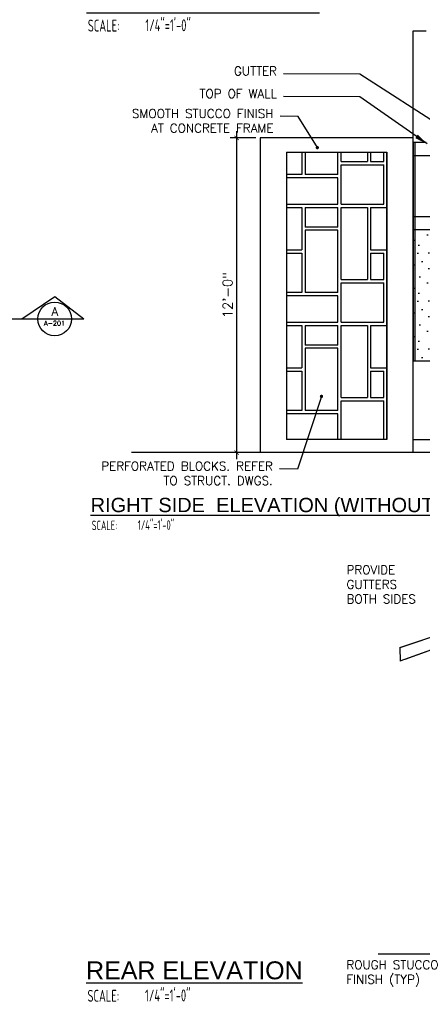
# Model space of a CAD drawing. Header units: inches. Extents: x -3803 to 30266, y -3756 to 4522.
# Tile 31 of 45: x 27056 to 27240, y 2382 to 2833. Entities that reach past the tile are written whole.
import ezdxf

# ---------------------------------------------------------------- set-up
doc = ezdxf.new("R2010")
doc.units = ezdxf.units.IN
doc.header["$LTSCALE"] = 0.011
doc.header["$MEASUREMENT"] = 0
doc.header["$PDMODE"] = 1
doc.linetypes.add('DASHED', pattern=[0.75, 0.5, -0.25])
doc.layers.get('0').update_dxf_attribs({"linetype": 'CONTINUOUS'})
doc.layers.get('Defpoints').update_dxf_attribs({"linetype": 'CONTINUOUS'})
doc.layers.add('DIM', color=4, linetype='CONTINUOUS', lineweight=13)
for name, color, linetype in [('G-SYMB', 1, 'CONTINUOUS'), ('roof', 8, 'DASHED'), ('TEXT', 2, 'CONTINUOUS')]:
    doc.layers.add(name, color=color, linetype=linetype)
doc.styles.add('LAR', font='arial.ttf', dxfattribs={"height": 0.25})
doc.styles.add('MED', font='archstyl.shx', dxfattribs={"width": 0.8, "height": 0.125})
doc.styles.add('ROMANS', font='romans.shx')
doc.dimstyles.new('ANGEL', dxfattribs={"dimtxt": 4.375, "dimasz": 2, "dimexe": 3, "dimexo": 2, "dimgap": 1.5, "dimtad": 1, "dimdec": 0, "dimzin": 3, "dimdsep": 46, "dimlunit": 4, "dimtxsty": 'ROMANS', "dimblk": 'ARCHTICK', "dimcen": 0, "dimdle": 3, "dimclrd": 4, "dimclre": 4, "dimclrt": 2, "dimadec": 0, "dimazin": 0, "dimtfac": 1, "dimtdec": 0, "dimtmove": 1, "dimatfit": 3, "dimfxl": 1, "dimfrac": 2, "dimtolj": 1, "dimtzin": 0, "dimarcsym": 0})
doc.dimstyles.new('Copy of STANDARD', dxfattribs={"dimtxt": 8, "dimasz": 3, "dimexe": 3, "dimexo": 3, "dimgap": 3, "dimtad": 1, "dimrnd": 1, "dimzin": 3, "dimdsep": 46, "dimlunit": 4, "dimtxsty": 'Standard', "dimblk": 'ARCHTICK', "dimcen": 3, "dimdle": 3, "dimadec": 0, "dimazin": 0, "dimtfac": 1, "dimtix": 1, "dimtofl": 0, "dimtmove": 1, "dimatfit": 3, "dimfxl": 3, "dimtolj": 1, "dimtzin": 0, "dimlwd": -1, "dimlwe": -1, "dimarcsym": 0})

# ---------------------------------------------------------------- blocks, each defined once
blk = doc.blocks.new('AINC-TITLE')
at = {"layer": 'G-SYMB', "color": 4, "linetype": 'Continuous', "style": 'MED', "width": 0.75}
blk.add_text('SCALE:', height=0.125, dxfattribs=at).set_placement((-0.8802076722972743, -0.3073332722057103))
at = {"layer": 'G-SYMB', "color": 1, "linetype": 'Continuous', "style": 'LAR'}
blk.add_attdef('%%UDRAWING-TITLE', (-0.895149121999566, -0.07174532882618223), '', height=0.1875, dxfattribs=at)
at = {"layer": 'G-SYMB', "color": 4, "linetype": 'Continuous', "style": 'MED', "width": 0.75}
blk.add_attdef('SCALE', (-0.2765239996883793, -0.30362657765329), '', height=0.125, dxfattribs=at)
blk = doc.blocks.new('_ArchTick')
at = {"color": 0, "linetype": 'ByBlock', "const_width": 0.15}
blk.add_lwpolyline([(-0.5, -0.5), (0.5, 0.5)], dxfattribs=at)
blk = doc.blocks.new('*D226')
at = {"layer": 'Defpoints', "color": 0, "ltscale": 10, "transparency": 16777216}
for p in [(27165.97142174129, 2778.734975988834), (27155.17542473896, 2634.734975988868), (27165.97142174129, 2634.734975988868)]:
    blk.add_point(p, dxfattribs=at)
at = {"layer": 'DIM', "color": 4, "lineweight": -2, "ltscale": 10, "transparency": 16777216}
for p, q in [((27155.17542473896, 2781.734975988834), (27155.17542473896, 2631.734975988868)), ((27163.97142174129, 2778.734975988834), (27152.17542473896, 2778.734975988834)), ((27163.97142174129, 2634.734975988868), (27152.17542473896, 2634.734975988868))]:
    blk.add_line(p, q, dxfattribs=at)
at = {"layer": 'DIM', "color": 4, "lineweight": -2, "ltscale": 10, "transparency": 16777216, "xscale": 2, "yscale": 2, "zscale": 2}
for p, rotation in [((27155.17542473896, 2778.734975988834), 90), ((27155.17542473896, 2634.734975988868), 270)]:
    blk.add_blockref('_ArchTick', p, dxfattribs=dict(at, rotation=rotation))
at = {"layer": 'DIM', "color": 2, "ltscale": 10, "transparency": 16777216, "insert": (27151.07125807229, 2706.734975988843), "char_height": 4.375, "attachment_point": 5, "rotation": 90, "style": 'ROMANS'}
blk.add_mtext('\\A1;12\'-0"', dxfattribs=at)
blk = doc.blocks.new('typical interior floor plan')
at = {"color": 1, "ltscale": 10}
for p, q in [((83.03129448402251, -45.48464944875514), (98.07745251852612, -35.27256737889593)), ((98.07745251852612, -35.27256737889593), (111.3855170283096, -45.48464944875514)), ((47.2676692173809, -45.48464944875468), (111.3855170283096, -45.48464944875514)), ((90.32693035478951, -45.48464944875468), (105.7804184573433, -45.48464944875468))]:
    blk.add_line(p, q, dxfattribs=at)
blk.add_circle((98.05367440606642, -45.48464944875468), 7.72674405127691, dxfattribs=at)
at = {"layer": 'TEXT', "color": 2, "insert": (96.6151653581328, -40.04736289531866), "char_height": 4.000692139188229, "width": 137.2542559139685, "attachment_point": 1}
blk.add_mtext('{\\Fromans|c0;A}', dxfattribs=at)
at = {"layer": 'TEXT', "color": 9, "ltscale": 10, "annotation_type": 0, "has_hookline": 1, "hookline_direction": 0, "text_width": 86.1101355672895}
blk.add_leader([(-39.6066754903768, -348.751596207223), (-19.57329969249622, -320.6921470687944), (1.57894961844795, -320.6306699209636)], dimstyle='Copy of STANDARD', override={"dimasz": 6, "dimtad": 0}, dxfattribs=at)

msp = doc.modelspace()

# ---------------------------------------------------------------- hatches: boundary and pattern name
at = {"ltscale": 10}
h = msp.add_hatch(dxfattribs=at)
h.set_pattern_fill('STIP1', color=1, scale=22, pattern_type=2)
h.set_pattern_definition([(0, (2628.063048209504, 46.34746008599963), (0, 22), [0, -22]), (0, (2630.703048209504, 42.82746008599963), (0, 22), [0, -22]), (0, (2629.603048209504, 37.54746008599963), (0, 22), [0, -22]), (0, (2637.303048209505, 32.48746008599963), (0, 22), [0, -22]), (0, (2636.643048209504, 40.40746008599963), (0, 22), [0, -22]), (0, (2642.583048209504, 45.68746008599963), (0, 22), [0, -22]), (0, (2634.883048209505, 47.22746008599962), (0, 22), [0, -22]), (0, (2644.123048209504, 38.20746008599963), (0, 22), [0, -22]), (0, (2643.023048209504, 31.16746008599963), (0, 22), [0, -22]), (0, (2626.743048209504, 27.86746008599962), (0, 22), [0, -22]), (0, (2630.703048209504, 32.26746008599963), (0, 22), [0, -22]), (0, (2633.783048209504, 28.08746008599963), (0, 22), [0, -22]), (0, (2647.203048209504, 42.16746008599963), (0, 22), [0, -22]), (0, (2640.163048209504, 36.66746008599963), (0, 22), [0, -22]), (0, (2638.403048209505, 43.92746008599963), (0, 22), [0, -22]), (0, (2642.143048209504, 41.94746008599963), (0, 22), [0, -22]), (0, (2634.223048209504, 36.00746008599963), (0, 22), [0, -22]), (0, (2640.383048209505, 47.88746008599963), (0, 22), [0, -22]), (0, (2647.203048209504, 34.90746008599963), (0, 22), [0, -22]), (0, (2646.543048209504, 28.30746008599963), (0, 22), [0, -22])])
h.paths.add_polyline_path([(27235.97228866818, 2736.734975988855), (27271.97228866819, 2736.734975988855), (27271.97228866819, 2676.734975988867), (27235.97228866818, 2676.734975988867)])
h.paths.add_polyline_path([(27485.88810992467, 2628.734975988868), (27453.88810992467, 2676.734975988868)])
h.paths.add_polyline_path([(27453.88810992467, 2678.734975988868), (27453.88810992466, 2676.734975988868), (27485.88810992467, 2676.734975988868), (27485.88810992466, 2678.734975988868)], flags=16)
h.paths.add_polyline_path([(27487.97228866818, 2676.734975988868), (27451.97228866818, 2676.734975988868), (27451.97228866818, 2724.734975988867), (27487.97228866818, 2724.734975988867)], flags=17)
h.paths.add_polyline_path([(27415.97228866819, 2736.734975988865), (27523.97228866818, 2736.734975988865), (27523.97228866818, 2676.734975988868), (27415.97228866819, 2676.734975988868)])
at = {"layer": 'roof', "ltscale": 53}
h = msp.add_hatch(dxfattribs=at)
h.set_pattern_fill('RSLATE', color=256, scale=3, pattern_type=2)
h.set_pattern_definition([(90, (1985.002229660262, -5.601833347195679), (-54, 3.306546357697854e-15), [18, -1.5, 33, -1.5]), (0, (1985.002229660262, -5.601833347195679), (0, 54), [19.5, -1.5, 6, -1.5, 24, -1.5]), (0, (1985.002229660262, 46.89816665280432), (0, 54), [12, -1.5, 22.5, -1.5, 15, -1.5]), (90, (2037.502229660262, -5.601833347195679), (-54, 3.306546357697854e-15), [12, -1.5, 28.5, -1.5, 9, -1.5]), (90, (2004.502229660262, -5.601833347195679), (-54, 3.306546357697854e-15), [18, -1.5, 12, -22.5]), (90, (2006.002229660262, -5.601833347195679), (-54, 3.306546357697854e-15), [12, -1.5, 18, -22.5]), (90, (2012.002229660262, -5.601833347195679), (-54, 3.306546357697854e-15), [12, -42]), (90, (2013.502229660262, -5.601833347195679), (-54, 3.306546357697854e-15), [12, -42]), (180, (2037.502229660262, 6.398166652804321), (-6.613092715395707e-15, -54), [24, -1.5, 6, -22.5]), (180, (2037.502229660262, 7.898166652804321), (-6.613092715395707e-15, -54), [15, -1.5, 15, -22.5]), (0, (1985.002229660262, 12.39816665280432), (0, 54), [19.5, -34.5]), (0, (1985.002229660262, 13.89816665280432), (0, 54), [12, -1.5, 6, -34.5]), (0, (1985.002229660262, 25.89816665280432), (0, 54), [-13.5, 6, -1.5, 15, -18]), (0, (1985.002229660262, 27.39816665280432), (0, 54), [-13.5, 22.5, -18]), (270, (2021.002229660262, 46.89816665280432), (54, -9.91963907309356e-15), [19.5, -1.5, 18, -15]), (270, (2022.502229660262, 46.89816665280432), (54, -9.91963907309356e-15), [9, -1.5, 28.5, -15]), (180, (2037.502229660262, 36.39816665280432), (-6.613092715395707e-15, -54), [15, -39]), (180, (2037.502229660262, 37.89816665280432), (-6.613092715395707e-15, -54), [15, -39]), (270, (1997.002229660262, 46.89816665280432), (54, -9.91963907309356e-15), [33, -21]), (270, (1998.502229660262, 46.89816665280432), (54, -9.91963907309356e-15), [19.5, -1.5, 12, -21])])
h.paths.add_polyline_path([(27223.97142174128, 2772.258889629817), (27177.97142174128, 2772.258889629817), (27177.97142174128, 2640.734975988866), (27223.97142174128, 2640.734975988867)])

# ---------------------------------------------------------------- linework, layer by layer
at = {"color": 1}
for p, q in [((27235.97228866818, 2827.734975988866), (27241.97228866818, 2827.734975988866)), ((27235.97228866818, 2776.734975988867), (27235.97228866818, 2827.734975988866))]:
    msp.add_line(p, q, dxfattribs=at)
at = {"color": 2, "ltscale": 10}
for p, q in [((27235.97142174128, 2778.734975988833), (27165.97142174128, 2778.734975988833)), ((27165.97142174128, 2778.734975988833), (27165.97142174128, 2634.734975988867)), ((27235.97142174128, 2676.734975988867), (27235.97142174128, 2778.734975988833)), ((27177.97142174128, 2772.258889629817), (27177.97142174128, 2640.734975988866)), ((27177.97142174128, 2772.258889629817), (27223.97142174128, 2772.258889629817)), ((27223.97142174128, 2772.258889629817), (27223.97142174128, 2640.734975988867)), ((27223.97142174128, 2640.734975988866), (27177.97142174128, 2640.734975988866))]:
    msp.add_line(p, q, dxfattribs=at)
at = {"color": 4, "ltscale": 10}
for p, q in [((27235.97228866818, 2776.734975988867), (27241.97228866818, 2776.734975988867)), ((27235.97228866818, 2776.734975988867), (27235.97228866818, 2676.734975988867)), ((27236.97228866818, 2770.423303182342), (27236.97228866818, 2776.423303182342)), ((27235.97228866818, 2770.734975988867), (27523.97228866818, 2770.734975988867)), ((27236.97228866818, 2676.734975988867), (27236.97228866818, 2770.423303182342)), ((27235.97228866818, 2742.734975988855), (27523.97228866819, 2742.734975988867)), ((27235.97228866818, 2736.734975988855), (27523.97228866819, 2736.734975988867)), ((27235.97228866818, 2676.734975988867), (27271.97228866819, 2676.734975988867)), ((27235.97228866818, 2634.734975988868), (27235.97228866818, 2676.734975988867)), ((27235.97228866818, 2640.734975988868), (27235.97228866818, 2676.734975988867)), ((27235.97228866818, 2640.734975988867), (27235.97228866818, 2676.734975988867)), ((27235.97228866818, 2634.734975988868), (27235.97228866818, 2640.734975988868)), ((27235.97228866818, 2634.734975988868), (27235.97228866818, 2640.734975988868)), ((27235.97228866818, 2634.734975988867), (27235.97228866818, 2640.734975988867))]:
    msp.add_line(p, q, dxfattribs=at)
at = {"color": 5, "ltscale": 10}
msp.add_line((27223.97142174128, 2640.734975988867), (27223.97142174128, 2772.258889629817), dxfattribs=at)
at = {"color": 6, "ltscale": 10}
for p, q in [((27235.97228866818, 2634.734975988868), (27107.05933338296, 2634.734975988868)), ((27584.74812495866, 2634.734975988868), (27235.97228866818, 2634.734975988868)), ((27219.95184523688, 2405.291650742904), (27518.46190867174, 2405.291650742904))]:
    msp.add_line(p, q, dxfattribs=at)
at = {"color": 3, "ltscale": 10}
for p, q in [((27229.98121419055, 2545.554954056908), (27254.09830267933, 2553.593983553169)), ((27230.09830267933, 2545.593983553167), (27254.09830267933, 2553.593983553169)), ((27230.02830228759, 2539.403392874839), (27254.09830267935, 2548.125409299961)), ((27232.36413202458, 2540.249805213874), (27254.09830267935, 2548.125409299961)), ((27229.98121419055, 2545.554954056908), (27230.02950328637, 2539.246495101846))]:
    msp.add_line(p, q, dxfattribs=at)
at = {"layer": 'roof', "ltscale": 53}
msp.add_line((27235.97228866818, 2640.734975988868), (27524.97228866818, 2640.734975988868), dxfattribs=at)

# ---------------------------------------------------------------- block references
msp.add_blockref('typical interior floor plan', (26973.86756742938, 2741.357016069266))
at = {"layer": 'DIM'}
for p, xscale, yscale, zscale, values in [((27125.50382442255, 2840.787504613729), 43.66204933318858, 43.66204933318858, 43.66204933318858, {'%%UDRAWING-TITLE': '%%UFRONT ELEVATION', 'SCALE': '1/4"=1\'-0"'}), ((27119.62867005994, 2609.959186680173), 34.92963946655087, 34.92963946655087, 34.92963946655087, {'%%UDRAWING-TITLE': '%%URIGHT SIDE  ELEVATION (WITHOUT MODULE 1)', 'SCALE': '1/4"=1\'-0"'}), ((27125.36480440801, 2396.832222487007), 43.66204933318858, 43.66204933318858, 43.66204933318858, {'%%UDRAWING-TITLE': '%%UREAR ELEVATION', 'SCALE': '1/4"=1\'-0"'})]:
    msp.add_blockref('AINC-TITLE', p, dxfattribs=dict(at, xscale=xscale, yscale=yscale, zscale=zscale)).add_auto_attribs(values)

# ---------------------------------------------------------------- texts
at = {"layer": 'TEXT', "color": 2}
for s, insert, char_height, width, attachment_point in [('{\\Fromans|c0;GUTTER}', (27173.69085031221, 2811.323513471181), 4.000692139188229, 137.2542559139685, 3), ('{\\Fromans|c0;TOP OF WALL}', (27173.69085031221, 2800.94685581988), 4.000692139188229, 137.2542559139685, 3), ('{\\Fromans|c0;SMOOTH STUCCO FINISH\\PAT CONCRETE FRAME}', (27172.07585573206, 2791.839098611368), 4.000692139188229, 137.2542559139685, 3), ('{\\Fromans|c0;A-201}', (27067.04689576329, 2694.981782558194), 2.159637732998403, 74.09204701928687, 1), ('{\\Fromans|c0;PERFORATED BLOCKS. REFER\\PTO STRUCT. DWGS.}', (27171.76529572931, 2630.524436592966), 4.000692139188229, 137.2542559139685, 3), ('\\pxql;{\\Fromans|c0;PROVIDE\\PGUTTERS\\PBOTH SIDES}', (27342.76304081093, 2583.064831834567), 4.000692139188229, 137.2542559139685, 3), ('{\\Fromans|c0;ROUGH STUCCO\\PFINISH (TYP)}', (27205.43356159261, 2402.350218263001), 4.000692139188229, 137.2542559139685, 1)]:
    msp.add_mtext(s, dxfattribs=dict(at, insert=insert, char_height=char_height, width=width, attachment_point=attachment_point))

# ---------------------------------------------------------------- dimensions: what is measured, and where the dimension line sits
at = {"layer": 'DIM', "ltscale": 10}
dim = msp.add_linear_dim(base=(27155.17542473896, 2634.734975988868), p1=(27165.97142174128, 2778.734975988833), p2=(27165.97142174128, 2634.734975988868), angle=90, dimstyle='ANGEL', dxfattribs=at)
dim.commit()
dim.dimension.update_dxf_attribs({"geometry": '*D226', "text_midpoint": (27151.07125807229, 2706.734975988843)})

# ---------------------------------------------------------------- leaders
at = {"layer": 'TEXT', "color": 9, "ltscale": 10, "annotation_type": 0, "has_hookline": 1, "hookline_direction": 1}
for points, override, text_width in [([(27262.98865847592, 2774.79728065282), (27211.62971754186, 2807.952440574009), (27176.69085031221, 2808.07539486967)], {"dimasz": 6, "dimtad": 0, "dimldrblk": 'DotSmall'}, 20.76549729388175), ([(27242.45563263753, 2775.950251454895), (27211.62971754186, 2797.575782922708), (27176.69085031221, 2797.698737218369)], {"dimasz": 6, "dimtad": 0}, 40.95946713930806), ([(27192.15312860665, 2774.263700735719), (27183.35585181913, 2788.468025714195), (27175.07585573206, 2788.590980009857)], {"dimasz": 6, "dimtad": 0, "dimldrblk": 'DotSmall'}, 72.58398595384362), ([(27194.03580165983, 2660.425414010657), (27183.04529181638, 2627.153363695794), (27174.76529572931, 2627.276317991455)], {"dimasz": 6, "dimtad": 0, "dimldrblk": 'DotSmall'}, 87.82471791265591)]:
    msp.add_leader(points, dimstyle='Copy of STANDARD', override=override, dxfattribs=dict(at, text_width=text_width))

doc.saveas('drawing.dxf')
